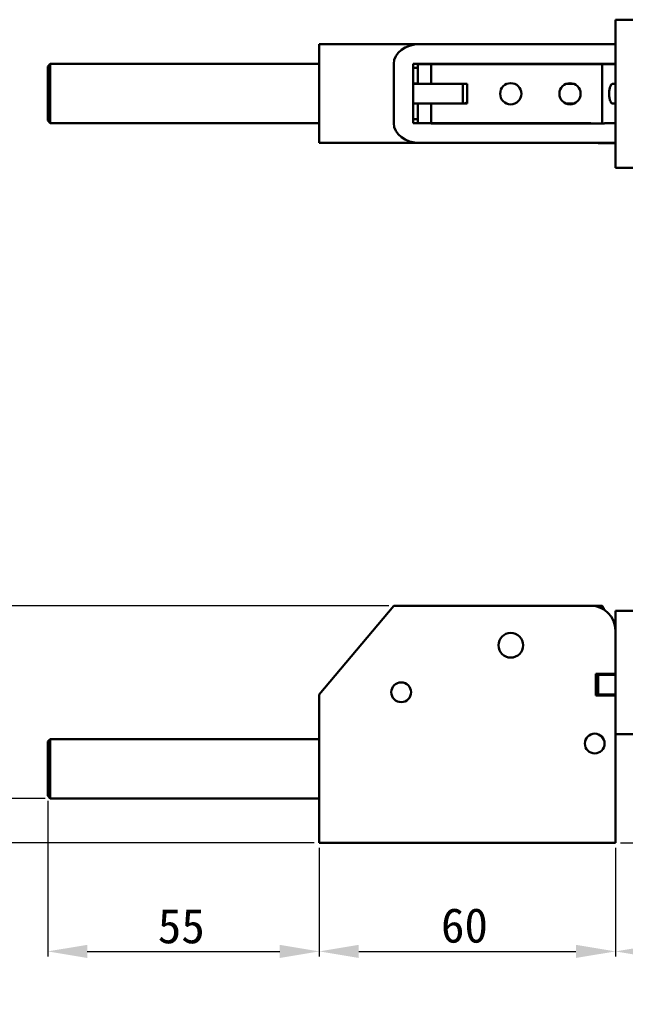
# Model space of a CAD drawing. Header units: millimetres. Extents: x 16 to 584, y 4 to 387.
# Tile 17 of 20: x 213 to 335, y 187 to 386. Entities that reach past the tile are written whole.
import ezdxf

# ---------------------------------------------------------------- set-up
doc = ezdxf.new("R2010")
doc.units = ezdxf.units.MM
doc.layers.add('Dimension (ISO)', color=7, linetype='Continuous', lineweight=25)
doc.layers.add('Visible (ISO)', color=7, linetype='Continuous', lineweight=50)
doc.styles.add('Note Text (JIS)', font='txt')
doc.dimstyles.new('Default (JIS)', dxfattribs={"dimtxt": 7, "dimasz": 8, "dimexe": 1, "dimexo": 1, "dimgap": 1.5, "dimtad": 1, "dimrnd": 1e-08, "dimdsep": 46, "dimtxsty": 'Note Text (JIS)', "dimcen": 0.09, "dimdle": 10, "dimclrd": 256, "dimclre": 256, "dimclrt": 256, "dimadec": 0, "dimazin": 2, "dimtfac": 0.5, "dimtmove": 0, "dimatfit": 3, "dimfxl": 1, "dimtolj": 1, "dimtzin": 0, "dimlwd": -1, "dimlwe": -1, "dimarcsym": 0})

# ---------------------------------------------------------------- blocks, each defined once
blk = doc.blocks.new('*D3')
at = {"layer": 'Defpoints', "color": 0}
for p in [(218.25, 229.26), (273.26, 219.76), (273.26, 197.76)]:
    blk.add_point(p, dxfattribs=at)
at = {"layer": 'Dimension (ISO)'}
for p, q in [((218.25, 228.26), (218.25, 196.76)), ((273.26, 218.76), (273.26, 196.76)), ((226.25, 197.76), (265.26, 197.76))]:
    blk.add_line(p, q, dxfattribs=at)
for points in [[(226.25, 199.09), (226.25, 196.43), (218.25, 197.76)], [(265.26, 199.09), (265.26, 196.43), (273.26, 197.76)]]:
    blk.add_solid(points, dxfattribs=at)
at = {"layer": 'Dimension (ISO)', "insert": (240.55, 206.4), "char_height": 7, "attachment_point": 1, "style": 'Note Text (JIS)'}
blk.add_mtext('\\A1;55', dxfattribs=at)
blk = doc.blocks.new('*D4')
at = {"layer": 'Defpoints', "color": 0}
for p in [(273.26, 219.76), (333.26, 219.76), (333.26, 197.76)]:
    blk.add_point(p, dxfattribs=at)
at = {"layer": 'Dimension (ISO)'}
for p, q in [((273.26, 218.76), (273.26, 196.76)), ((333.26, 218.76), (333.26, 196.76)), ((281.26, 197.76), (325.26, 197.76))]:
    blk.add_line(p, q, dxfattribs=at)
for points in [[(281.26, 199.09), (281.26, 196.43), (273.26, 197.76)], [(325.26, 199.09), (325.26, 196.43), (333.26, 197.76)]]:
    blk.add_solid(points, dxfattribs=at)
at = {"layer": 'Dimension (ISO)', "insert": (297.91, 206.54), "char_height": 7, "attachment_point": 1, "style": 'Note Text (JIS)'}
blk.add_mtext('\\A1;60', dxfattribs=at)
blk = doc.blocks.new('*D5')
at = {"layer": 'Defpoints', "color": 0}
for p in [(409.51, 248.61), (333.26, 219.76), (409.51, 197.76)]:
    blk.add_point(p, dxfattribs=at)
at = {"layer": 'Dimension (ISO)'}
for p, q in [((409.51, 247.61), (409.51, 196.76)), ((333.26, 218.76), (333.26, 196.76)), ((341.26, 197.76), (401.51, 197.76))]:
    blk.add_line(p, q, dxfattribs=at)
for points in [[(341.26, 199.09), (341.26, 196.43), (333.26, 197.76)], [(401.51, 199.09), (401.51, 196.43), (409.51, 197.76)]]:
    blk.add_solid(points, dxfattribs=at)
at = {"layer": 'Dimension (ISO)', "insert": (357.57, 207.92), "char_height": 7, "attachment_point": 1, "style": 'Note Text (JIS)'}
blk.add_mtext('\\A1; \\fメイリオ|b0|i0;\\H7.0000;（76）', dxfattribs=at)
blk = doc.blocks.new('*D6')
at = {"layer": 'Defpoints', "color": 0}
for p in [(403.16, 262.59), (437.16, 262.59), (333.26, 219.76)]:
    blk.add_point(p, dxfattribs=at)
at = {"layer": 'Dimension (ISO)'}
for p, q in [((404.16, 262.59), (438.16, 262.59)), ((437.16, 227.76), (437.16, 254.59)), ((334.26, 219.76), (438.16, 219.76))]:
    blk.add_line(p, q, dxfattribs=at)
for points in [[(435.82, 254.59), (438.49, 254.59), (437.16, 262.59)], [(435.82, 227.76), (438.49, 227.76), (437.16, 219.76)]]:
    blk.add_solid(points, dxfattribs=at)
at = {"layer": 'Dimension (ISO)', "insert": (426.41, 229.86), "char_height": 7, "attachment_point": 1, "rotation": 90, "style": 'Note Text (JIS)'}
blk.add_mtext('\\A1; \\fメイリオ|b0|i0;\\H7.0000;(43)', dxfattribs=at)
blk = doc.blocks.new('*D8')
at = {"layer": 'Defpoints', "color": 0}
for p in [(288.36, 267.76), (181.69, 219.76), (273.26, 219.76)]:
    blk.add_point(p, dxfattribs=at)
at = {"layer": 'Dimension (ISO)'}
for p, q in [((287.36, 267.76), (180.69, 267.76)), ((181.69, 259.76), (181.69, 227.76)), ((272.26, 219.76), (180.69, 219.76))]:
    blk.add_line(p, q, dxfattribs=at)
for points in [[(180.36, 259.76), (183.02, 259.76), (181.69, 267.76)], [(180.36, 227.76), (183.02, 227.76), (181.69, 219.76)]]:
    blk.add_solid(points, dxfattribs=at)
at = {"layer": 'Dimension (ISO)', "insert": (172.88, 238.24), "char_height": 7, "attachment_point": 1, "rotation": 90, "style": 'Note Text (JIS)'}
blk.add_mtext('\\A1;48', dxfattribs=at)
blk = doc.blocks.new('*D9')
at = {"layer": 'Defpoints', "color": 0}
for p in [(202.75, 228.76), (218.75, 228.76), (273.26, 219.76)]:
    blk.add_point(p, dxfattribs=at)
at = {"layer": 'Dimension (ISO)'}
for p, q in [((202.75, 236.76), (202.75, 244.76)), ((217.75, 228.76), (201.75, 228.76)), ((202.75, 219.76), (202.75, 228.76)), ((272.26, 219.76), (201.75, 219.76)), ((202.75, 211.76), (202.75, 203.76)), ((202.75, 197.48), (202.75, 203.76)), ((186.86, 197.48), (202.75, 197.48))]:
    blk.add_line(p, q, dxfattribs=at)
for points in [[(201.42, 236.76), (204.09, 236.76), (202.75, 228.76)], [(201.42, 211.76), (204.09, 211.76), (202.75, 219.76)]]:
    blk.add_solid(points, dxfattribs=at)
at = {"layer": 'Dimension (ISO)', "insert": (188.36, 206.25), "char_height": 7, "attachment_point": 1, "style": 'Note Text (JIS)'}
blk.add_mtext('\\A1;9', dxfattribs=at)

msp = doc.modelspace()

# ---------------------------------------------------------------- linework, layer by layer
at = {"layer": 'Visible (ISO)'}
for p, q in [((333.255, 386.458), (341.255, 386.458)), ((333.255, 356.458), (333.255, 386.458)), ((273.255, 377.508), (273.255, 381.508)), ((293.581, 381.508), (273.255, 381.508)), ((328.255, 381.508), (293.581, 381.508)), ((328.255, 381.508), (333.255, 381.508)), ((218.253, 377.008), (218.753, 377.508)), ((218.253, 366.008), (218.253, 377.008)), ((218.753, 377.508), (218.753, 365.508)), ((218.753, 377.508), (273.255, 377.508)), ((273.255, 377.508), (273.255, 365.508)), ((288.359, 377.508), (288.359, 365.508)), ((292.255, 377.508), (328.255, 377.508)), ((292.255, 365.508), (292.255, 377.508)), ((295.935, 377.458), (293.255, 377.458)), ((293.255, 377.458), (293.255, 373.458)), ((295.935, 377.458), (330.576, 377.458)), ((295.935, 377.458), (295.935, 373.458)), ((333.255, 377.508), (328.255, 377.508)), ((330.576, 377.458), (330.576, 365.458)), ((333.255, 377.458), (330.576, 377.458)), ((332.753, 377.458), (332.753, 377.508)), ((332.803, 377.458), (332.753, 377.508)), ((292.255, 376.704), (293.255, 376.704)), ((292.255, 373.558), (293.255, 373.558)), ((292.255, 373.458), (293.255, 373.458)), ((295.935, 373.458), (293.255, 373.458)), ((295.935, 373.458), (303.255, 373.458)), ((302.375, 373.458), (302.375, 369.458)), ((303.255, 373.458), (303.255, 369.458)), ((323.266, 373.458), (324.844, 373.458)), ((332.62, 373.458), (333.255, 373.458)), ((292.255, 369.458), (293.255, 369.458)), ((293.255, 369.458), (295.935, 369.458)), ((293.255, 369.458), (293.255, 365.508)), ((303.255, 369.458), (295.935, 369.458)), ((295.935, 369.458), (295.935, 365.458)), ((323.266, 369.458), (324.844, 369.458)), ((332.62, 369.458), (333.255, 369.458)), ((218.253, 366.008), (218.753, 365.508)), ((218.753, 365.508), (273.255, 365.508)), ((273.255, 361.508), (273.255, 365.508)), ((293.255, 366.312), (292.255, 366.312)), ((328.255, 365.508), (292.255, 365.508)), ((295.935, 365.458), (330.576, 365.458)), ((331.037, 365.458), (330.576, 365.458)), ((331.037, 365.508), (333.255, 365.508)), ((273.255, 361.508), (293.581, 361.508)), ((293.581, 361.508), (328.255, 361.508)), ((333.255, 361.508), (328.255, 361.508)), ((329.705, 361.508), (329.755, 361.458)), ((329.755, 361.508), (329.755, 361.458)), ((333.255, 361.458), (329.755, 361.458)), ((333.255, 356.458), (341.255, 356.458)), ((288.359, 267.759), (273.255, 249.759)), ((288.359, 267.759), (293.581, 267.759)), ((293.581, 267.759), (328.255, 267.759)), ((328.255, 267.759), (330.576, 267.759)), ((333.255, 266.759), (341.255, 266.759)), ((333.255, 241.759), (333.255, 266.759)), ((332.838, 264.759), (333.255, 264.759)), ((329.255, 249.559), (329.255, 253.959)), ((329.255, 253.959), (333.255, 253.959)), ((329.255, 253.259), (329.755, 253.759)), ((329.755, 253.759), (329.755, 249.759)), ((333.255, 253.759), (329.755, 253.759)), ((273.255, 243.536), (273.255, 249.759)), ((329.255, 250.259), (329.755, 249.759)), ((333.255, 249.559), (329.255, 249.559)), ((333.255, 249.759), (329.755, 249.759)), ((273.255, 219.759), (273.255, 243.536)), ((333.255, 241.759), (333.255, 219.759)), ((333.255, 241.759), (341.255, 241.759)), ((218.253, 240.259), (218.753, 240.759)), ((218.253, 229.259), (218.253, 240.259)), ((218.753, 240.759), (218.753, 228.759)), ((218.753, 240.759), (273.255, 240.759)), ((218.253, 229.259), (218.753, 228.759)), ((218.753, 228.759), (273.255, 228.759)), ((333.255, 219.759), (273.255, 219.759))]:
    msp.add_line(p, q, dxfattribs=at)
for centre, radius in [((312.055, 371.458), 2.15), ((324.055, 371.458), 2.15), ((312.055, 259.759), 2.5), ((289.855, 250.249), 2), ((329.055, 239.859), 2), ((329.055, 239.859), 2)]:
    msp.add_circle(centre, radius, dxfattribs=at)
for centre, radius, start, end in [((302.253, 371.508), 2.05, 60.74062, 72.03025), ((302.253, 371.508), 2.05, 273.42509, 299.25938), ((328.255, 262.759), 5, 0, 90), ((313.255, 257.759), 20, 27.24117, 30), ((313.255, 257.759), 20, 348.46304, 349.04722), ((313.255, 257.759), 20, 335.79517, 336.42182)]:
    msp.add_arc(centre, radius, start, end, dxfattribs=at)
for centre, start_param, end_param in [((293.581, 377.508), 4.712389, 6.2831853), ((293.581, 365.508), 0, 1.5707963)]:
    msp.add_ellipse(centre, major_axis=(-5.222, 0), ratio=0.7660444, start_param=start_param, end_param=end_param, dxfattribs=at)
msp.add_open_spline([(332.62, 369.458), (332.554, 369.458), (332.479, 369.51), (332.329, 369.718), (332.255, 369.874), (332.136, 370.231), (332.082, 370.452), (332.009, 370.94), (331.99, 371.207), (331.99, 371.709), (332.009, 371.976), (332.082, 372.464), (332.136, 372.685), (332.255, 373.042), (332.329, 373.199), (332.479, 373.407), (332.554, 373.458), (332.62, 373.458)], degree=3, knots=[0.30479478, 0.30479478, 0.30479478, 0.30479478, 0.38363096, 0.38363096, 0.46246714, 0.46246714, 0.53783962, 0.53783962, 0.6132121, 0.6132121, 0.68858458, 0.68858458, 0.76395706, 0.76395706, 0.84279324, 0.84279324, 0.92162942, 0.92162942, 0.92162942, 0.92162942], dxfattribs=at)

# ---------------------------------------------------------------- dimensions: what is measured, and where the dimension line sits
at = {"layer": 'Dimension (ISO)'}
for base, p1, p2, angle, override, picture, middle in [((181.691, 219.759), (288.359, 267.759), (273.255, 219.759), 90, {"dimgap": 1.5, "dimdec": 2, "dimtol": 0, "dimlim": 0, "dimtp": 0, "dimtm": 0, "dimtdec": 2, "dimtofl": 0, "dimatfit": 1}, '*D8', (181.691, 243.759)), ((202.753, 228.759), (273.255, 219.759), (218.753, 228.759), 90, {"dimgap": 1.5, "dimtih": 1, "dimtoh": 1, "dimdec": 2, "dimtol": 0, "dimlim": 0, "dimtp": 0, "dimtm": 0, "dimtdec": 2, "dimtofl": 1, "dimtmove": 1, "dimatfit": 1}, '*D9', (202.285, 197.478)), ((273.255, 197.759), (218.253, 229.259), (273.255, 219.759), 180, {"dimgap": 1.5, "dimdec": 2, "dimtol": 0, "dimlim": 0, "dimtp": 0, "dimtm": 0, "dimtdec": 2, "dimtofl": 0, "dimatfit": 1}, '*D3', (245.754, 197.759)), ((333.255, 197.759), (273.255, 219.759), (333.255, 219.759), 180, {"dimgap": 1.5, "dimdec": 2, "dimtol": 0, "dimlim": 0, "dimtp": 0, "dimtm": 0, "dimtdec": 2, "dimtofl": 0, "dimatfit": 1}, '*D4', (303.255, 197.759))]:
    dim = msp.add_linear_dim(base=base, p1=p1, p2=p2, angle=angle, dimstyle='Default (JIS)', override=override, dxfattribs=at)
    dim.commit()
    dim.dimension.update_dxf_attribs({"geometry": picture, "text_midpoint": middle, "dimtype": 160})
for base, p2, angle, text, picture, middle in [((437.156, 262.593), (403.156, 262.593), 90, ' \\fメイリオ|b0|i0;\\H7.0000;(43)', '*D6', (437.156, 241.176)), ((409.505, 197.759), (409.505, 248.614), 180, ' \\fメイリオ|b0|i0;\\H7.0000;（76）', '*D5', (371.38, 197.759))]:
    dim = msp.add_linear_dim(base=base, p1=(333.255, 219.759), p2=p2, angle=angle, text=text, dimstyle='Default (JIS)', override={"dimgap": 1.5, "dimdec": 2, "dimtol": 0, "dimlim": 0, "dimtp": 0, "dimtm": 0, "dimtdec": 2, "dimtofl": 0, "dimatfit": 1}, dxfattribs=at)
    dim.commit()
    dim.dimension.update_dxf_attribs({"geometry": picture, "text_midpoint": middle, "dimtype": 160})

doc.saveas('drawing.dxf')
